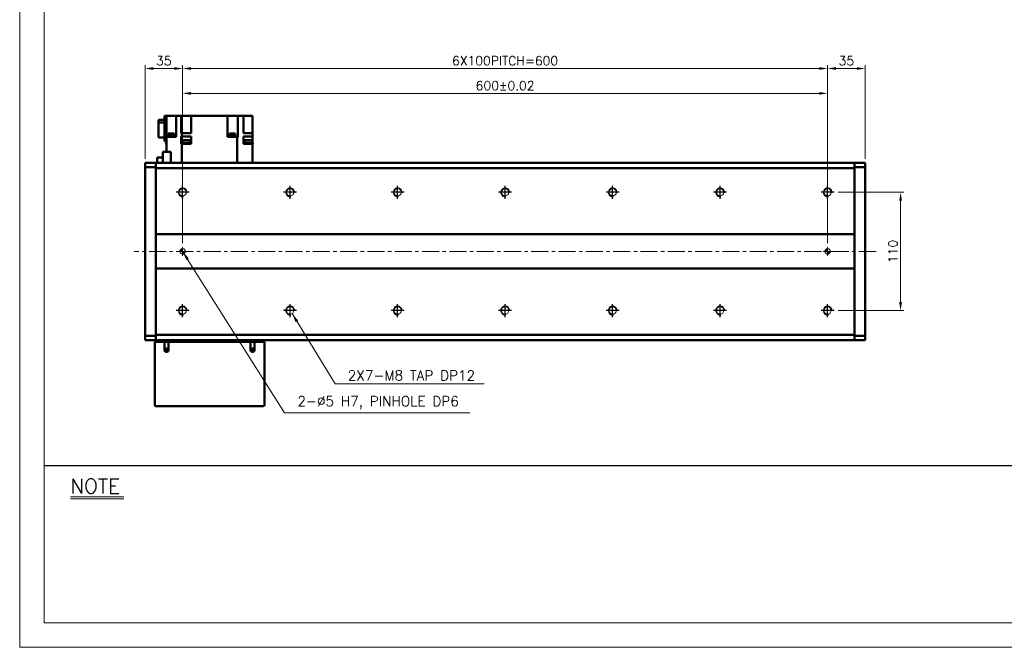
# Model space of a CAD drawing. Header units: millimetres. Extents: x 46891 to 50463, y 6223 to 9884.
# Tile 1 of 5: x 48547 to 49463, y 8529 to 9113. Entities that reach past the tile are written whole.
import ezdxf

# ---------------------------------------------------------------- set-up
doc = ezdxf.new("R2010")
doc.units = ezdxf.units.MM
doc.header["$LTSCALE"] = 0.5
doc.linetypes.add('CENTER', pattern=[50.8, 31.75, -6.35, 6.35, -6.35])
doc.layers.get('0').update_dxf_attribs({"lineweight": 20})
for name, color, linetype, lineweight in [('1', 1, 'CENTER', 13), ('4', 4, 'Continuous', 13), ('외형선(ISO)', 7, 'Continuous', 50)]:
    doc.layers.add(name, color=color, linetype=linetype, lineweight=lineweight)
for name, color, linetype in [('3', 3, 'Continuous'), ('C', 1, 'CENTER'), ('DIM', 4, 'Continuous')]:
    doc.layers.add(name, color=color, linetype=linetype)
doc.styles.add('DSR TEXT', font='romans.shx', dxfattribs={"bigfont": 'whgtxt.shx'})
doc.styles.get("Standard").update_dxf_attribs({"font": 'romans.shx', "bigfont": 'whgtxt.shx'})
doc.dimstyles.new('DSR', dxfattribs={"dimscale": 2, "dimtxt": 3, "dimasz": 3, "dimexe": 0.5, "dimexo": 0.5, "dimgap": 0.5, "dimtad": 1, "dimdsep": 46, "dimtxsty": 'Standard', "dimcen": 2.5, "dimclrd": 4, "dimclre": 4, "dimclrt": 2, "dimadec": 0, "dimazin": 2, "dimtfac": 1, "dimtmove": 0, "dimatfit": 3, "dimfxl": 0, "dimlwd": -1, "dimlwe": -1, "dimarcsym": 0})

# ---------------------------------------------------------------- blocks, each defined once
blk = doc.blocks.new('A$C13F00394')
for p, q in [((-202.34, 25.67), (-191.42, 25.67)), ((-202.34, 25.3), (-191.42, 25.3))]:
    blk.add_line(p, q)
at = {"layer": '3'}
blk.add_line((0, 32), (-207.68, 32), dxfattribs=at)
at = {"layer": '4', "color": 0, "style": 'DSR TEXT'}
blk.add_text('NOTE', height=3, dxfattribs=at).set_placement((-202.39, 26.38))
blk = doc.blocks.new('A$C1C1952E1')
at = {"color": 1}
blk.add_lwpolyline([(0, 0), (420, 0), (420, 297), (0, 297)], close=True, dxfattribs=at)
at = {"color": 3}
blk.add_lwpolyline([(5, 5), (415, 5), (415, 292), (5, 292)], close=True, dxfattribs=at)
blk = doc.blocks.new('A$C33E56CC6')
h = blk.add_hatch()
h.set_pattern_fill('ANSI31', color=256, style=0)
h.set_pattern_definition([(45, (-7065.45672, -6508.5399), (-0.0883883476, 0.0883883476), [])])
h.paths.add_polyline_path([(4, 6.5, 0.414214), (1.5, 4), (4, 4)])
h.paths.add_polyline_path([(6.5, 4), (4, 4), (4, 1.5, 0.414214)])
blk.add_circle((4, 4), 2.5)
at = {"layer": '1'}
for p, q in [((0, 4), (8, 4)), ((4, 0), (4, 8))]:
    blk.add_line(p, q, dxfattribs=at)
blk = doc.blocks.new('tap8')
blk.add_circle((0, 0), 3.4)
at = {"layer": 'C', "color": 1, "linetype": 'CENTER'}
for p, q in [((-6.05, 0), (6.05, 0)), ((0, -6.05), (0, 6.05))]:
    blk.add_line(p, q, dxfattribs=at)
at = {"layer": 'DIM', "color": 3}
blk.add_arc((0, 0), 4, 263.84551, 189.43144, dxfattribs=at)
blk = doc.blocks.new('*D173')
at = {"color": 1, "linetype": 'ByBlock'}
for p, q in [((49307.9, 8952.35), (49369.12, 8952.35)), ((49366.12, 8944.55), (49366.12, 8850.15)), ((49307.9, 8842.35), (49369.12, 8842.35))]:
    blk.add_line(p, q, dxfattribs=at)
at = {"color": 1}
for points in [[(49364.82, 8944.55), (49367.42, 8944.55), (49366.12, 8952.35)], [(49364.82, 8850.15), (49367.42, 8850.15), (49366.12, 8842.35)]]:
    blk.add_solid(points, dxfattribs=at)
at = {"layer": 'Defpoints', "color": 0}
for p in [(49304.3, 8952.35), (49304.3, 8842.35), (49366.12, 8842.35)]:
    blk.add_point(p, dxfattribs=at)
at = {"color": 3, "insert": (49358.92, 8897.35), "char_height": 8.4, "attachment_point": 5, "rotation": 90, "style": 'DSR TEXT'}
blk.add_mtext('110', dxfattribs=at)
blk = doc.blocks.new('*D174')
at = {"color": 1, "linetype": 'ByBlock'}
for p, q in [((48663.25, 8983.45), (48663.25, 9070.51)), ((48698.25, 8962), (48698.25, 9070.51)), ((48671.05, 9067.51), (48690.45, 9067.51))]:
    blk.add_line(p, q, dxfattribs=at)
at = {"color": 1}
for points in [[(48671.05, 9068.81), (48671.05, 9066.21), (48663.25, 9067.51)], [(48690.45, 9068.81), (48690.45, 9066.21), (48698.25, 9067.51)]]:
    blk.add_solid(points, dxfattribs=at)
at = {"layer": 'Defpoints', "color": 0}
for p in [(48698.25, 9067.51), (48663.25, 8979.85), (48698.25, 8958.4)]:
    blk.add_point(p, dxfattribs=at)
at = {"color": 3, "insert": (48680.75, 9074.71), "char_height": 8.4, "attachment_point": 5, "style": 'DSR TEXT'}
blk.add_mtext('35', dxfattribs=at)
blk = doc.blocks.new('*D175')
at = {"color": 1, "linetype": 'ByBlock'}
for p, q in [((48698.25, 8962), (48698.25, 9070.51)), ((49298.25, 8962), (49298.25, 9070.51)), ((48706.05, 9067.51), (49290.45, 9067.51))]:
    blk.add_line(p, q, dxfattribs=at)
at = {"color": 1}
for points in [[(48706.05, 9068.81), (48706.05, 9066.21), (48698.25, 9067.51)], [(49290.45, 9068.81), (49290.45, 9066.21), (49298.25, 9067.51)]]:
    blk.add_solid(points, dxfattribs=at)
at = {"layer": 'Defpoints', "color": 0}
for p in [(49298.25, 9067.51), (48698.25, 8958.4), (49298.25, 8958.4)]:
    blk.add_point(p, dxfattribs=at)
at = {"color": 3, "insert": (48998.25, 9074.71), "char_height": 8.4, "attachment_point": 5, "style": 'DSR TEXT'}
blk.add_mtext('6X100PITCH=600', dxfattribs=at)
blk = doc.blocks.new('*D176')
at = {"color": 1, "linetype": 'ByBlock'}
for p, q in [((49298.25, 8962), (49298.25, 9070.51)), ((49333.25, 8983.45), (49333.25, 9070.51)), ((49306.05, 9067.51), (49325.45, 9067.51))]:
    blk.add_line(p, q, dxfattribs=at)
at = {"color": 1}
for points in [[(49306.05, 9068.81), (49306.05, 9066.21), (49298.25, 9067.51)], [(49325.45, 9068.81), (49325.45, 9066.21), (49333.25, 9067.51)]]:
    blk.add_solid(points, dxfattribs=at)
at = {"layer": 'Defpoints', "color": 0}
for p in [(49333.25, 9067.51), (49333.25, 8979.85), (49298.25, 8958.4)]:
    blk.add_point(p, dxfattribs=at)
at = {"color": 3, "insert": (49315.75, 9074.71), "char_height": 8.4, "attachment_point": 5, "style": 'DSR TEXT'}
blk.add_mtext('35', dxfattribs=at)
blk = doc.blocks.new('*D177')
at = {"color": 1, "linetype": 'ByBlock'}
for p, q in [((48698.25, 8904.95), (48698.25, 9047.39)), ((48706.05, 9044.39), (49290.45, 9044.39)), ((49298.25, 8904.95), (49298.25, 9047.39))]:
    blk.add_line(p, q, dxfattribs=at)
at = {"color": 1}
for points in [[(48706.05, 9045.69), (48706.05, 9043.09), (48698.25, 9044.39)], [(49290.45, 9045.69), (49290.45, 9043.09), (49298.25, 9044.39)]]:
    blk.add_solid(points, dxfattribs=at)
at = {"layer": 'Defpoints', "color": 0}
for p in [(49298.25, 9044.39), (48698.25, 8901.35), (49298.25, 8901.35)]:
    blk.add_point(p, dxfattribs=at)
at = {"color": 3, "insert": (48998.25, 9051.59), "char_height": 8.4, "attachment_point": 5, "style": 'DSR TEXT'}
blk.add_mtext('600%%P0.02', dxfattribs=at)

msp = doc.modelspace()

# ---------------------------------------------------------------- linework, layer by layer
at = {"layer": '1'}
msp.add_line((49343.24958, 8897.35286), (48653.24958, 8897.35286), dxfattribs=at)
at = {"layer": '외형선(ISO)'}
for p, q in [((48681.24958, 9023.35286), (48683.24958, 9023.35286)), ((48681.24958, 9023.35286), (48681.24958, 8999.85286)), ((48683.24958, 9023.35286), (48683.24958, 9003.85286)), ((48687.64958, 9023.35286), (48683.24958, 9023.35286)), ((48692.14958, 9023.35286), (48687.64958, 9023.35286)), ((48696.91691, 9023.35286), (48692.14958, 9023.35286)), ((48692.14958, 9023.35286), (48692.14958, 9003.85286)), ((48696.91691, 9023.35286), (48696.92764, 9023.35286)), ((48696.92764, 9007.35286), (48696.92764, 9023.35286)), ((48696.92764, 9023.35286), (48702.04958, 9023.35286)), ((48706.04958, 9023.35286), (48702.04958, 9023.35286)), ((48706.04958, 9023.35286), (48739.94958, 9023.35286)), ((48706.04958, 9007.35286), (48706.04958, 9023.35286)), ((48739.94958, 9003.85286), (48739.94958, 9023.35286)), ((48744.44958, 9023.35286), (48739.94958, 9023.35286)), ((48744.44958, 9023.35286), (48749.61669, 9023.35286)), ((48754.69343, 9023.35286), (48749.61669, 9023.35286)), ((48749.61669, 9003.85286), (48749.61669, 9023.35286)), ((48754.69343, 9023.35286), (48754.84958, 9023.35286)), ((48754.84958, 9007.35286), (48754.84958, 9023.35286)), ((48758.84958, 9023.35286), (48754.84958, 9023.35286)), ((48758.84958, 9023.35286), (48763.24958, 9023.35286)), ((48763.24958, 9023.35286), (48763.24958, 9007.35286)), ((48681.24958, 9019.65844), (48675.74958, 9019.65844)), ((48675.74958, 9019.65844), (48675.74958, 9017.34292)), ((48675.74958, 9017.34292), (48681.24958, 9017.34292)), ((48675.74958, 9017.34292), (48675.74958, 9003.44728)), ((48683.24958, 8990.00286), (48683.24958, 9003.85286)), ((48683.24958, 9003.85286), (48691.80574, 9003.85286)), ((48684.68864, 9004.35286), (48690.68864, 9004.35286)), ((48684.68864, 9004.35286), (48684.68864, 9003.85286)), ((48684.73864, 9005.05286), (48690.63864, 9005.05286)), ((48684.73864, 9005.05286), (48684.73864, 9004.35286)), ((48684.93864, 9007.05286), (48690.43864, 9007.05286)), ((48684.93864, 9007.05286), (48684.93864, 9005.05286)), ((48690.43864, 9007.05286), (48690.43864, 9005.05286)), ((48690.63864, 9005.05286), (48690.63864, 9004.35286)), ((48690.68864, 9004.35286), (48690.68864, 9003.85286)), ((48692.14958, 9003.85286), (48691.80574, 9003.85286)), ((48696.92764, 9007.35286), (48697.58339, 9007.35286)), ((48696.92764, 9004.35286), (48696.92764, 8999.35286)), ((48697.58339, 9004.35286), (48696.92764, 9004.35286)), ((48697.58339, 9007.35286), (48706.04958, 9007.35286)), ((48697.58339, 9004.35286), (48697.58339, 9007.35286)), ((48706.04958, 9004.35286), (48697.58339, 9004.35286)), ((48706.04958, 9004.35286), (48706.04958, 8999.35286)), ((48748.91577, 9003.85286), (48739.94958, 9003.85286)), ((48741.44816, 9004.35286), (48747.44816, 9004.35286)), ((48741.44816, 9004.35286), (48741.44816, 9003.85286)), ((48741.49816, 9005.05286), (48747.39816, 9005.05286)), ((48741.49816, 9005.05286), (48741.49816, 9004.35286)), ((48741.69816, 9007.05286), (48747.19816, 9007.05286)), ((48741.69816, 9007.05286), (48741.69816, 9005.05286)), ((48747.19816, 9007.05286), (48747.19816, 9005.05286)), ((48747.39816, 9005.05286), (48747.39816, 9004.35286)), ((48747.44816, 9004.35286), (48747.44816, 9003.85286)), ((48748.91577, 8979.85286), (48748.91577, 9003.85286)), ((48748.91577, 9003.85286), (48749.58225, 9003.85286)), ((48749.61669, 9003.85286), (48749.58225, 9003.85286)), ((48754.84958, 9007.35286), (48763.24958, 9007.35286)), ((48754.84958, 8999.35286), (48754.84958, 9004.35286)), ((48763.24958, 9004.35286), (48754.84958, 9004.35286)), ((48763.24958, 9004.35286), (48763.24958, 9007.35286)), ((48763.24958, 8999.35286), (48763.24958, 9004.35286)), ((48675.74958, 9003.44728), (48681.24958, 9003.44728)), ((48681.24958, 8999.85286), (48683.24958, 8999.85286)), ((48683.02968, 8998.35286), (48683.24958, 8998.35286)), ((48683.02968, 8997.35286), (48683.02968, 8998.35286)), ((48683.24958, 8997.35286), (48683.02968, 8997.35286)), ((48696.92495, 8999.35286), (48696.92495, 8997.35286)), ((48696.92764, 8999.35286), (48696.92495, 8999.35286)), ((48696.92495, 8997.35286), (48697.58339, 8997.35286)), ((48698.03896, 8999.35286), (48696.92764, 8999.35286)), ((48697.58339, 8997.35286), (48700.26504, 8997.35286)), ((48697.58339, 8997.35286), (48697.58339, 8979.85286)), ((48697.73896, 8998.35286), (48705.33896, 8998.35286)), ((48697.73896, 8997.35286), (48697.73896, 8998.35286)), ((48698.03896, 9000.95286), (48705.03896, 9000.95286)), ((48698.03896, 8998.35286), (48698.03896, 9000.95286)), ((48702.81289, 8997.35286), (48700.26504, 8997.35286)), ((48702.81289, 8997.35286), (48706.05101, 8997.35286)), ((48705.03896, 8998.35286), (48705.03896, 9000.95286)), ((48705.03896, 8999.35286), (48706.04958, 8999.35286)), ((48705.33896, 8997.35286), (48705.33896, 8998.35286)), ((48706.05101, 8999.35286), (48706.04958, 8999.35286)), ((48706.05101, 8999.35286), (48706.05101, 8997.35286)), ((48754.81052, 8997.35286), (48754.81052, 8999.35286)), ((48754.84958, 8999.35286), (48754.81052, 8999.35286)), ((48754.81052, 8997.35286), (48763.24958, 8997.35286)), ((48754.84958, 8999.35286), (48756.16948, 8999.35286)), ((48755.86948, 8998.35286), (48763.46948, 8998.35286)), ((48755.86948, 8997.35286), (48755.86948, 8998.35286)), ((48756.16948, 9000.95286), (48763.16948, 9000.95286)), ((48756.16948, 8998.35286), (48756.16948, 9000.95286)), ((48763.16948, 8998.35286), (48763.16948, 9000.95286)), ((48763.24958, 8999.35286), (48763.16948, 8999.35286)), ((48763.24958, 8999.35286), (48763.24958, 8998.35286)), ((48763.24958, 8979.85286), (48763.24958, 8997.35286)), ((48763.46948, 8997.35286), (48763.24958, 8997.35286)), ((48763.46948, 8997.35286), (48763.46948, 8998.35286)), ((48679.84958, 8990.00286), (48687.27813, 8990.00286)), ((48679.84958, 8979.85286), (48679.84958, 8990.00286)), ((48687.27813, 8990.00286), (48687.27813, 8979.85286)), ((48663.24958, 8979.85286), (48663.24958, 8978.97418)), ((48673.24958, 8979.85286), (48663.24958, 8979.85286)), ((48663.24958, 8975.85286), (48663.24958, 8978.97418)), ((48673.24958, 8979.85286), (48673.24958, 8978.97418)), ((48673.24958, 8979.85286), (49323.24958, 8979.85286)), ((48673.24958, 8978.97418), (48673.24958, 8979.85286)), ((48673.24958, 8974.85286), (48673.24958, 8978.97418)), ((48673.24958, 8978.97418), (48673.24958, 8975.85286)), ((48674.44958, 8984.67786), (48679.84958, 8984.67786)), ((48674.44958, 8984.67786), (48674.44958, 8979.85286)), ((49323.24958, 8978.97418), (49323.24958, 8979.85286)), ((49323.24958, 8979.85286), (49323.24958, 8978.97418)), ((49323.24958, 8979.85286), (49333.24958, 8979.85286)), ((49323.24958, 8978.97418), (49323.24958, 8974.85286)), ((49323.24958, 8975.85286), (49323.24958, 8978.97418)), ((49333.24958, 8978.97418), (49333.24958, 8979.85286)), ((49333.24958, 8978.97418), (49333.24958, 8975.85286)), ((48663.24958, 8975.85286), (48673.24958, 8975.85286)), ((48663.24958, 8818.85286), (48663.24958, 8975.85286)), ((48673.24958, 8913.35286), (48673.24958, 8974.85286)), ((48673.24958, 8974.85286), (49323.24958, 8974.85286)), ((49323.24958, 8975.85286), (49333.24958, 8975.85286)), ((49323.24958, 8974.85286), (49323.24958, 8913.35286)), ((49333.24958, 8975.85286), (49333.24958, 8818.85286)), ((48673.24958, 8912.49931), (48673.24958, 8913.35286)), ((49323.24958, 8913.35286), (48673.24958, 8913.35286)), ((48673.24958, 8912.14575), (48673.24958, 8912.49931)), ((48673.24958, 8882.55997), (48673.24958, 8912.14575)), ((48673.24958, 8912.14575), (48673.24958, 8882.55997)), ((49323.24958, 8913.35286), (49323.24958, 8912.49931)), ((49323.24958, 8912.49931), (49323.24958, 8912.14575)), ((49323.24958, 8912.14575), (49323.24958, 8882.55997)), ((49323.24958, 8882.55997), (49323.24958, 8912.14575)), ((48673.24958, 8882.20641), (48673.24958, 8882.55997)), ((48673.24958, 8881.35286), (48673.24958, 8882.20641)), ((48673.24958, 8819.85286), (48673.24958, 8881.35286)), ((48673.24958, 8881.35286), (49323.24958, 8881.35286)), ((49323.24958, 8882.55997), (49323.24958, 8882.20641)), ((49323.24958, 8882.20641), (49323.24958, 8881.35286)), ((49323.24958, 8881.35286), (49323.24958, 8819.85286)), ((48673.24958, 8818.85286), (48663.24958, 8818.85286)), ((48663.24958, 8815.73154), (48663.24958, 8818.85286)), ((48663.24958, 8815.73154), (48663.24958, 8814.85286)), ((48673.24958, 8814.85286), (48663.24958, 8814.85286)), ((48672.24958, 8813.35286), (48673.24958, 8813.35286)), ((48672.24958, 8813.35286), (48672.24958, 8754.35286)), ((48673.24958, 8815.73154), (48673.24958, 8819.85286)), ((49323.24958, 8819.85286), (48673.24958, 8819.85286)), ((48673.24958, 8818.85286), (48673.24958, 8815.73154)), ((48673.24958, 8815.73154), (48673.24958, 8814.85286)), ((48673.24958, 8814.85286), (48673.24958, 8815.73154)), ((48673.24958, 8814.85286), (49323.24958, 8814.85286)), ((48673.24958, 8813.35286), (48673.24958, 8814.85286)), ((48673.24958, 8813.35286), (48681.24958, 8813.35286)), ((48681.24958, 8813.35286), (48685.24958, 8813.35286)), ((48681.24958, 8805.85286), (48681.24958, 8813.35286)), ((48685.24958, 8813.35286), (48685.24958, 8805.85286)), ((48685.24958, 8813.35286), (48761.24958, 8813.35286)), ((48761.24958, 8813.35286), (48765.24958, 8813.35286)), ((48761.24958, 8805.85286), (48761.24958, 8813.35286)), ((48765.24958, 8813.35286), (48765.24958, 8805.85286)), ((48765.24958, 8813.35286), (48773.24958, 8813.35286)), ((48773.24958, 8813.35286), (48773.24958, 8814.85286)), ((48773.24958, 8813.35286), (48774.24958, 8813.35286)), ((48774.24958, 8754.35286), (48774.24958, 8813.35286)), ((49323.24958, 8819.85286), (49323.24958, 8815.73154)), ((49333.24958, 8818.85286), (49323.24958, 8818.85286)), ((49323.24958, 8815.73154), (49323.24958, 8818.85286)), ((49323.24958, 8814.85286), (49323.24958, 8815.73154)), ((49323.24958, 8815.73154), (49323.24958, 8814.85286)), ((49323.24958, 8814.85286), (49333.24958, 8814.85286)), ((49333.24958, 8818.85286), (49333.24958, 8815.73154)), ((49333.24958, 8814.85286), (49333.24958, 8815.73154)), ((48673.24958, 8753.35286), (48773.24958, 8753.35286))]:
    msp.add_line(p, q, dxfattribs=at)
for centre in [(48683.24958, 8805.85286), (48763.24958, 8805.85286)]:
    msp.add_circle(centre, 1.2295, dxfattribs=at)
for centre, radius, start, end in [((48683.24958, 8805.85286), 2, 180, 0), ((48763.24958, 8805.85286), 2, 180, 0), ((48673.24958, 8754.35286), 1, 180, 270), ((48773.24958, 8754.35286), 1, 270, 0)]:
    msp.add_arc(centre, radius, start, end, dxfattribs=at)

# ---------------------------------------------------------------- block references
at = {"xscale": 4.563000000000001, "yscale": 4.563000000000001, "zscale": 4.563000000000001}
for name, p in [('A$C1C1952E1', (48546.67132, 8528.99552)), ('A$C13F00394', (49517.14175, 8551.81052))]:
    msp.add_blockref(name, p, dxfattribs=at)
at = {"rotation": 90}
for p in [(48698.24958, 8952.35286), (48798.24958, 8952.35286), (48898.24958, 8952.35286), (48998.24958, 8952.35286), (49098.24958, 8952.35286), (49198.24958, 8952.35286), (49298.24958, 8952.35286), (48698.24958, 8842.35286), (48798.24958, 8842.35286), (48898.24958, 8842.35286), (48998.24958, 8842.35286), (49098.24958, 8842.35286), (49198.24958, 8842.35286), (49298.24958, 8842.35286)]:
    msp.add_blockref('tap8', p, dxfattribs=at)
for p in [(48694.24958, 8893.35286), (49294.24958, 8893.35286)]:
    msp.add_blockref('A$C33E56CC6', p)

# ---------------------------------------------------------------- texts
at = {"color": 3, "char_height": 9.24, "attachment_point": 7, "style": 'DSR TEXT'}
for s, insert in [('2X7-M8 TAP DP12', (48851.86689, 8777.33095)), ('2-%%C5 H7, PINHOLE DP6', (48805.02824, 8750.5563))]:
    msp.add_mtext(s, dxfattribs=dict(at, insert=insert))

# ---------------------------------------------------------------- dimensions: what is measured, and where the dimension line sits
for base, p1, p2, picture, middle in [((48698.24958, 9067.51379), (48663.24958, 8979.85286), (48698.24958, 8958.39983), '*D174', (48680.74958, 9074.71379)), ((49333.24958, 9067.51379), (49298.24958, 8958.39983), (49333.24958, 8979.85286), '*D176', (49315.74958, 9074.71379))]:
    dim = msp.add_linear_dim(base=base, p1=p1, p2=p2, dimstyle='DSR', override={"dimscale": 3, "dimtxt": 2.8, "dimasz": 2.600136, "dimexe": 1, "dimexo": 1.2, "dimgap": 1, "dimdec": 4, "dimtxsty": 'DSR TEXT', "dimclrd": 1, "dimclre": 1, "dimclrt": 3, "dimtdec": 4, "dimtix": 1})
    dim.commit()
    dim.dimension.update_dxf_attribs({"geometry": picture, "text_midpoint": middle})
for base, p1, p2, text, picture, middle in [((49298.24958, 9067.51379), (48698.24958, 8958.39983), (49298.24958, 8958.39983), '6X100PITCH=<>', '*D175', (48998.24958, 9074.71379)), ((49298.24958, 9044.38785), (48698.24958, 8901.35286), (49298.24958, 8901.35286), '<>%%P0.02', '*D177', (48998.24958, 9051.58785))]:
    dim = msp.add_linear_dim(base=base, p1=p1, p2=p2, text=text, dimstyle='DSR', override={"dimscale": 3, "dimtxt": 2.8, "dimasz": 2.600136, "dimexe": 1, "dimexo": 1.2, "dimgap": 1, "dimdec": 4, "dimtxsty": 'DSR TEXT', "dimclrd": 1, "dimclre": 1, "dimclrt": 3, "dimtdec": 4, "dimtix": 1})
    dim.commit()
    dim.dimension.update_dxf_attribs({"geometry": picture, "text_midpoint": middle})
dim = msp.add_linear_dim(base=(49366.12478, 8842.35286), p1=(49304.29655, 8952.35286), p2=(49304.29655, 8842.35286), angle=90, dimstyle='DSR', override={"dimscale": 3, "dimtxt": 2.8, "dimasz": 2.600136, "dimexe": 1, "dimexo": 1.2, "dimgap": 1, "dimdec": 4, "dimtxsty": 'DSR TEXT', "dimclrd": 1, "dimclre": 1, "dimclrt": 3, "dimtdec": 4, "dimtix": 1})
dim.commit()
dim.dimension.update_dxf_attribs({"geometry": '*D173', "text_midpoint": (49358.92478, 8897.35286)})

# ---------------------------------------------------------------- leaders
at = {"annotation_type": 0, "has_hookline": 1, "hookline_direction": 0}
for points, text_width in [([(48698.24958, 8897.35286), (48793.14779, 8747.2563), (48801.72824, 8747.2563)], 160.4625), ([(48800.11425, 8839.50979), (48839.98644, 8774.03095), (48848.56689, 8774.03095)], 126.775)]:
    msp.add_leader(points, dimstyle='DSR', override={"dimscale": 3.3, "dimtxt": 2.8, "dimasz": 2.600136, "dimexe": 1, "dimexo": 1.2, "dimgap": 1, "dimdec": 4, "dimtxsty": 'DSR TEXT', "dimclrd": 1, "dimclre": 1, "dimclrt": 3, "dimtdec": 4, "dimtix": 1}, dxfattribs=dict(at, text_width=text_width))

doc.saveas('drawing.dxf')
